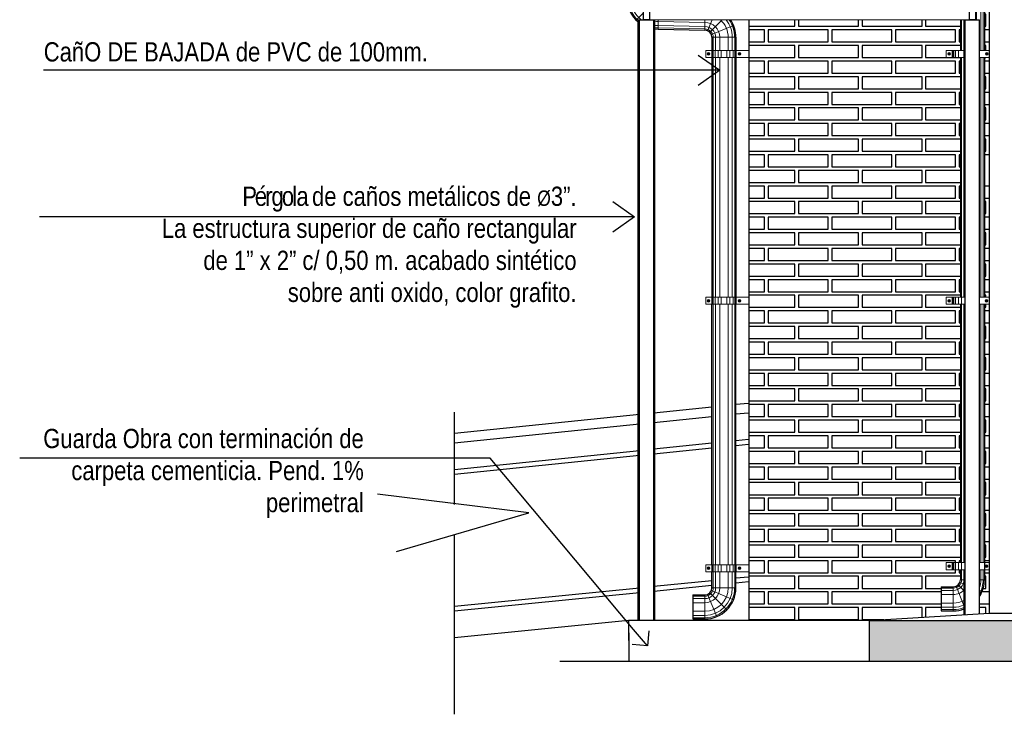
# Model space of a CAD drawing. Header units: millimetres. Extents: x 201 to 840, y 135 to 685.
# Tile 39 of 219: x 312.23 to 316.33, y 152.95 to 155.84. Entities that reach past the tile are written whole.
import ezdxf

# ---------------------------------------------------------------- set-up
doc = ezdxf.new("R2010")
doc.units = ezdxf.units.MM
for name, color, linetype, lineweight in [('001', 1, 'Continuous', 5), ('01 DETALLES', 2, 'Continuous', 5), ('LLAMADAS TEXTO', 2, 'Continuous', 13)]:
    doc.layers.add(name, color=color, linetype=linetype, lineweight=lineweight)
for name, color, linetype in [('01', 1, 'Continuous'), ('02', 2, 'Continuous'), ('03', 3, 'Continuous'), ('04', 4, 'Continuous'), ('HACHT TIERRA', 252, 'Continuous'), ('Ladrillo visto', 250, 'Continuous'), ('LLAMADAS', 1, 'Continuous'), ('piso', 1, 'Continuous')]:
    doc.layers.add(name, color=color, linetype=linetype)
doc.styles.add('ARIAL', font='arial.ttf', dxfattribs={"height": 0.06})
doc.styles.add('nuevo', font='arial.ttf')
doc.styles.get("Standard").update_dxf_attribs({"font": 'arial.ttf'})
doc.dimstyles.new('05', dxfattribs={"dimscale": 0, "dimtxt": 0.09, "dimasz": 0.05, "dimexe": 0, "dimexo": 0, "dimgap": 0, "dimtad": 0, "dimzin": 0, "dimdsep": 46, "dimtxsty": 'Standard', "dimblk": 'OPEN90', "dimcen": 0.25, "dimclrd": 1, "dimclre": 1, "dimclrt": 3, "dimadec": 0, "dimazin": 0, "dimtfac": 1, "dimtofl": 0, "dimtmove": 2, "dimatfit": 3, "dimldrblk": 'BOXFILLED', "dimfxl": 1, "dimtolj": 1, "dimtzin": 0, "dimarcsym": 0})

# ---------------------------------------------------------------- blocks, each defined once
blk = doc.blocks.new('_OPEN90')
at = {"color": 0, "linetype": 'ByBlock'}
for p, q in [((-0.5, 0.5), (0, 0)), ((0, 0), (-1, 0)), ((0, 0), (-0.5, -0.5))]:
    blk.add_line(p, q, dxfattribs=at)

msp = doc.modelspace()

# ---------------------------------------------------------------- hatches: boundary and pattern name
at = {"layer": 'HACHT TIERRA'}
msp.add_hatch(color=256, dxfattribs=at).paths.add_polyline_path([(321.6129, 153.3433), (315.7643, 153.3433), (315.7643, 153.3433), (315.7642, 153.1733), (321.6129, 153.1733)])

# ---------------------------------------------------------------- linework, layer by layer
at = {"layer": '001', "ltscale": 0.05}
for p, q in [((316.2115, 155.8433), (316.2115, 155.9558)), ((316.2286, 155.7169), (316.2286, 155.9558)), ((316.2385, 155.7169), (316.2385, 155.9558)), ((314.8246, 155.8738), (314.7937, 155.8429)), ((315.0912, 155.7985), (315.1097, 155.8433)), ((315.1007, 155.7922), (315.1519, 155.8433)), ((316.149, 155.7169), (316.149, 155.8433)), ((315.1071, 155.7826), (315.1995, 155.8209)), ((315.1146, 155.7169), (315.1146, 155.7714)), ((315.1245, 155.7169), (315.1245, 155.7714)), ((315.1416, 155.7169), (315.1416, 155.7714)), ((315.1771, 155.7169), (315.1771, 155.7714)), ((315.1942, 155.7169), (315.1942, 155.7714)), ((315.2041, 155.7169), (315.2041, 155.7714)), ((315.1146, 154.689), (315.1146, 155.6875)), ((315.1245, 154.689), (315.1245, 155.6875)), ((315.1416, 154.689), (315.1416, 155.6875)), ((315.1771, 154.689), (315.1771, 155.6875)), ((315.1942, 154.689), (315.1942, 155.6875)), ((315.2041, 154.689), (315.2041, 155.6875)), ((316.149, 154.689), (316.149, 155.6875)), ((316.2286, 154.689), (316.2286, 155.6875)), ((316.2385, 154.689), (316.2385, 155.6875)), ((315.1146, 154.6596), (315.1146, 153.5754)), ((315.1245, 154.6596), (315.1245, 153.5754)), ((315.1416, 154.6596), (315.1416, 153.5754)), ((315.1771, 154.6596), (315.1771, 153.5754)), ((315.1942, 154.6596), (315.1942, 153.5754)), ((315.2041, 154.6596), (315.2041, 153.5754)), ((316.149, 153.584), (316.149, 154.6596)), ((316.2286, 153.584), (316.2286, 154.6596)), ((316.2385, 153.584), (316.2385, 154.6596)), ((315.1146, 153.546), (315.1146, 153.4788)), ((315.1245, 153.546), (315.1245, 153.4788)), ((315.1416, 153.546), (315.1416, 153.4788)), ((315.1771, 153.546), (315.1771, 153.4788)), ((315.1942, 153.546), (315.1942, 153.4788)), ((315.2041, 153.546), (315.2041, 153.4788)), ((316.149, 153.5127), (316.149, 153.5546)), ((316.2286, 153.5127), (316.2286, 153.5546)), ((316.2385, 153.5127), (316.2385, 153.5546)), ((316.1351, 153.4919), (316.1588, 153.4682)), ((316.1415, 153.5014), (316.1588, 153.4943)), ((316.1438, 153.5127), (316.1589, 153.5127)), ((316.2238, 153.5127), (316.2438, 153.5127)), ((315.0799, 153.4494), (315.0799, 153.3494)), ((315.0912, 153.4516), (315.1295, 153.3592)), ((315.1007, 153.458), (315.1714, 153.3873)), ((315.1071, 153.4675), (315.1995, 153.4292)), ((315.1093, 153.4788), (315.2093, 153.4788)), ((316.0643, 153.478), (316.1143, 153.478)), ((316.0643, 153.4681), (316.1143, 153.4681)), ((316.0643, 153.451), (316.1143, 153.451)), ((316.1143, 153.4833), (316.1143, 153.3833)), ((316.1256, 153.4855), (316.1588, 153.4053)), ((316.2238, 153.4674), (316.2339, 153.4632)), ((315.0299, 153.4441), (315.0799, 153.4441)), ((315.0299, 153.4342), (315.0799, 153.4342)), ((315.0299, 153.4171), (315.0799, 153.4171)), ((316.0643, 153.4156), (316.1143, 153.4156)), ((315.0299, 153.3816), (315.0799, 153.3816)), ((315.0299, 153.3645), (315.0799, 153.3645)), ((316.0643, 153.3984), (316.1143, 153.3984)), ((316.0643, 153.3886), (316.1143, 153.3886)), ((315.0299, 153.3546), (315.0799, 153.3546))]:
    msp.add_line(p, q, dxfattribs=at)
at = {"layer": '001', "ltscale": 0.0036}
msp.add_line((316.2064, 155.8433), (314.8721, 155.8433), dxfattribs=at)
at = {"layer": '001'}
for p, q in [((314.8852, 155.8433), (314.8852, 155.805)), ((314.8852, 155.8373), (315.0799, 155.8331)), ((314.8852, 155.8201), (315.0799, 155.8159)), ((314.8852, 155.8103), (315.0799, 155.806)), ((315.1093, 155.7714), (315.2093, 155.7714)), ((315.1093, 153.6299), (315.1093, 153.5754)), ((315.2093, 153.6299), (315.2093, 153.5754))]:
    msp.add_line(p, q, dxfattribs=at)
at = {"layer": '001', "ltscale": 0.8}
msp.add_line((315.0799, 155.8433), (315.0799, 155.8008), dxfattribs=at)
msp.add_line((315.0799, 155.8433), (315.0799, 155.8008), dxfattribs=at)
at = {"layer": '001', "ltscale": 0.01}
for p, q in [((316.1588, 154.689), (316.1588, 155.8433)), ((316.1588, 153.584), (316.1588, 154.6596)), ((316.1588, 153.367), (316.1588, 153.5546))]:
    msp.add_line(p, q, dxfattribs=at)
at = {"layer": '001', "ltscale": 0.05}
for centre, radius, start, end in [((314.8852, 155.9344), 0.1241, 180, 227.9733), ((314.8852, 155.9344), 0.1143, 180, 232.8572), ((314.8852, 155.9344), 0.0971, 262.2155, 270), ((315.0799, 155.7714), 0.0617, 0, 90), ((315.0799, 155.7714), 0.0971, 0, 47.813), ((315.0799, 155.7714), 0.1143, 0, 39.039), ((315.0799, 155.7714), 0.1241, 0, 35.4295), ((314.8852, 155.9344), 0.1143, 263.3885, 270), ((314.8852, 155.9344), 0.1241, 263.917, 270), ((315.0799, 155.7714), 0.0446, 0, 90), ((315.0799, 155.7714), 0.0347, 0, 90), ((316.1143, 153.5127), 0.0446, 270, 360), ((316.1143, 153.5127), 0.0347, 270, 360), ((316.1143, 153.5127), 0.1241, 331.8387, 360), ((316.1143, 153.5127), 0.1143, 343.3136, 360), ((315.0799, 153.4788), 0.1241, 270, 360), ((315.0799, 153.4788), 0.1143, 270, 360), ((315.0799, 153.4788), 0.0971, 270, 360), ((315.0799, 153.4788), 0.0617, 270, 360), ((315.0799, 153.4788), 0.0446, 270, 360), ((315.0799, 153.4788), 0.0347, 270, 360), ((316.1143, 153.5127), 0.0617, 270, 316.1437), ((316.1143, 153.5127), 0.0971, 270, 297.2637), ((316.1143, 153.5127), 0.1143, 270, 292.9169), ((316.1143, 153.5127), 0.1241, 270, 291.0015)]:
    msp.add_arc(centre, radius, start, end, dxfattribs=at)
at = {"layer": '001'}
msp.add_arc((314.8852, 155.9344), 0.1294, 264.1656, 270, dxfattribs=at)
at = {"layer": '01'}
for p, q in [((316.2438, 155.9558), (316.2438, 155.7169)), ((316.1438, 155.8433), (316.1438, 155.7169)), ((315.1093, 155.7714), (315.1093, 155.7169)), ((315.2093, 155.7714), (315.2093, 155.7169)), ((315.1093, 155.6875), (315.1093, 154.689)), ((315.2093, 155.6875), (315.2093, 154.689)), ((316.1438, 155.6875), (316.1438, 155.087)), ((316.2438, 155.6875), (316.2438, 155.1265)), ((316.2438, 155.152), (316.2438, 154.689)), ((316.1438, 155.0971), (316.1438, 154.689)), ((315.1093, 153.5754), (315.1093, 154.6596)), ((315.2093, 153.5754), (315.2093, 154.6596)), ((316.1438, 154.6596), (316.1438, 154.062)), ((316.2438, 154.6596), (316.2438, 154.062)), ((316.1438, 154.0692), (316.1438, 153.584)), ((316.2438, 154.0692), (316.2438, 153.5127)), ((315.1093, 153.4788), (315.1093, 153.546)), ((315.2093, 153.4788), (315.2093, 153.546)), ((316.1438, 153.5546), (316.1438, 153.5127)), ((315.0299, 153.4494), (315.0299, 153.3494)), ((315.0299, 153.4494), (315.0799, 153.4494)), ((316.0643, 153.4833), (316.0643, 153.3833)), ((316.0643, 153.4833), (316.1143, 153.4833)), ((316.0643, 153.3833), (316.1143, 153.3833)), ((315.0299, 153.3494), (315.0799, 153.3494))]:
    msp.add_line(p, q, dxfattribs=at)
at = {"layer": '01', "ltscale": 0.8}
msp.add_line((314.8852, 155.805), (315.0799, 155.8008), dxfattribs=at)
at = {"layer": '01', "ltscale": 0.01}
for p, q in [((314.867, 154.0573), (315.1093, 154.0822)), ((314.867, 154.0372), (315.1093, 154.0621)), ((315.2093, 154.0924), (315.2613, 154.0977)), ((315.2093, 154.0723), (315.2613, 154.0776)), ((314.0379, 153.9724), (314.8071, 154.0512)), ((314.0379, 153.9523), (314.8071, 154.0311)), ((315.1093, 153.5087), (314.867, 153.4844)), ((315.1093, 153.4886), (314.867, 153.4643)), ((315.2613, 153.5238), (315.2093, 153.5187)), ((315.2613, 153.5037), (315.2093, 153.4986)), ((314.8071, 153.4784), (314.0379, 153.4015)), ((314.8071, 153.4583), (314.0379, 153.3814))]:
    msp.add_line(p, q, dxfattribs=at)
at = {"layer": '01'}
for centre, radius, start, end in [((314.8852, 155.9344), 0.1294, 180, 230.0435), ((315.0799, 155.7714), 0.1294, 0, 33.7856), ((315.0799, 155.7714), 0.0294, 0, 90), ((316.1143, 153.5127), 0.0294, 270, 360), ((316.1143, 153.5127), 0.1294, 327.7481, 360), ((315.0799, 153.4788), 0.0294, 270, 360), ((315.0799, 153.4788), 0.1294, 270, 360), ((316.1143, 153.5127), 0.1294, 270, 290.1081)]:
    msp.add_arc(centre, radius, start, end, dxfattribs=at)
at = {"layer": '01 DETALLES', "ltscale": 0.05}
for p, q in [((315.109, 155.7169), (315.109, 155.6875)), ((315.111, 155.7169), (315.111, 155.6875)), ((315.115, 155.7169), (315.115, 155.6875)), ((315.1222, 155.7169), (315.1222, 155.6875)), ((315.1354, 155.7169), (315.1354, 155.6875)), ((315.1474, 155.7169), (315.1474, 155.6875)), ((315.1719, 155.7169), (315.1719, 155.6875)), ((315.1839, 155.7169), (315.1839, 155.6875)), ((315.1971, 155.7169), (315.1971, 155.6875)), ((315.2043, 155.7169), (315.2043, 155.6875)), ((315.2083, 155.7169), (315.2083, 155.6875)), ((315.2103, 155.7169), (315.2103, 155.6875)), ((316.1101, 155.7169), (316.1101, 155.6875)), ((316.1121, 155.7169), (316.1121, 155.6875)), ((316.1161, 155.7169), (316.1161, 155.6875)), ((316.1233, 155.7169), (316.1233, 155.6875)), ((316.1365, 155.7169), (316.1365, 155.6875)), ((315.109, 154.689), (315.109, 154.6596)), ((315.111, 154.689), (315.111, 154.6596)), ((315.115, 154.689), (315.115, 154.6596)), ((315.1222, 154.689), (315.1222, 154.6596)), ((315.1354, 154.689), (315.1354, 154.6596)), ((315.1474, 154.689), (315.1474, 154.6596)), ((315.1719, 154.689), (315.1719, 154.6596)), ((315.1839, 154.689), (315.1839, 154.6596)), ((315.1971, 154.689), (315.1971, 154.6596)), ((315.2043, 154.689), (315.2043, 154.6596)), ((315.2083, 154.689), (315.2083, 154.6596)), ((315.2103, 154.689), (315.2103, 154.6596)), ((316.1101, 154.689), (316.1101, 154.6596)), ((316.1121, 154.689), (316.1121, 154.6596)), ((316.1161, 154.689), (316.1161, 154.6596)), ((316.1233, 154.689), (316.1233, 154.6596)), ((316.1365, 154.689), (316.1365, 154.6596)), ((316.1485, 154.689), (316.1485, 154.6596)), ((315.1146, 153.5754), (315.1146, 153.6299)), ((315.1245, 153.5754), (315.1245, 153.6299)), ((315.1416, 153.5754), (315.1416, 153.6299)), ((315.1771, 153.5754), (315.1771, 153.6299)), ((315.1942, 153.5754), (315.1942, 153.6299)), ((315.2041, 153.5754), (315.2041, 153.6299)), ((315.109, 153.5754), (315.109, 153.546)), ((315.111, 153.5754), (315.111, 153.546)), ((315.115, 153.5754), (315.115, 153.546)), ((315.1222, 153.5754), (315.1222, 153.546)), ((315.1354, 153.5754), (315.1354, 153.546)), ((315.1474, 153.5754), (315.1474, 153.546)), ((315.1719, 153.5754), (315.1719, 153.546)), ((315.1839, 153.5754), (315.1839, 153.546)), ((315.1971, 153.5754), (315.1971, 153.546)), ((315.2043, 153.5754), (315.2043, 153.546)), ((315.2083, 153.5754), (315.2083, 153.546)), ((315.2103, 153.5754), (315.2103, 153.546)), ((316.1101, 153.584), (316.1101, 153.5546)), ((316.1121, 153.584), (316.1121, 153.5546)), ((316.1161, 153.584), (316.1161, 153.5546)), ((316.1233, 153.584), (316.1233, 153.5546)), ((316.1365, 153.584), (316.1365, 153.5546)), ((316.1485, 153.584), (316.1485, 153.5546)), ((316.2286, 153.4642), (316.2286, 153.4654))]:
    msp.add_line(p, q, dxfattribs=at)
for points in [[(315.2626, 155.6875), (315.084, 155.6875), (315.084, 155.7169), (315.2626, 155.7169)], [(315.094, 155.7049), (315.0971, 155.7049), (315.0987, 155.7022), (315.0971, 155.6995), (315.094, 155.6995), (315.0925, 155.7022), (315.094, 155.7049)], [(315.2253, 155.7049), (315.2222, 155.7049), (315.2206, 155.7022), (315.2222, 155.6995), (315.2253, 155.6995), (315.2268, 155.7022), (315.2253, 155.7049)], [(316.1588, 155.6875), (316.0851, 155.6875), (316.0851, 155.7169), (316.1588, 155.7169)], [(316.0951, 155.7049), (316.0982, 155.7049), (316.0998, 155.7022), (316.0982, 155.6995), (316.0951, 155.6995), (316.0935, 155.7022), (316.0951, 155.7049)], [(316.2238, 155.7169), (316.2636, 155.7169)], [(316.2519, 155.7049), (316.255, 155.7049), (316.2566, 155.7022), (316.255, 155.6995), (316.2519, 155.6995), (316.2504, 155.7022), (316.2519, 155.7049)], [(316.2636, 155.6875), (316.2238, 155.6875)], [(315.2626, 154.6596), (315.084, 154.6596), (315.084, 154.689), (315.2626, 154.689)], [(315.094, 154.677), (315.0971, 154.677), (315.0987, 154.6743), (315.0971, 154.6716), (315.094, 154.6716), (315.0925, 154.6743), (315.094, 154.677)], [(315.2253, 154.677), (315.2222, 154.677), (315.2206, 154.6743), (315.2222, 154.6716), (315.2253, 154.6716), (315.2268, 154.6743), (315.2253, 154.677)], [(316.1638, 154.6596), (316.0851, 154.6596), (316.0851, 154.689), (316.1638, 154.689)], [(316.0951, 154.677), (316.0982, 154.677), (316.0998, 154.6743), (316.0982, 154.6716), (316.0951, 154.6716), (316.0935, 154.6743), (316.0951, 154.677)], [(316.2238, 154.689), (316.2636, 154.689)], [(316.2508, 154.677), (316.2539, 154.677), (316.2554, 154.6743), (316.2539, 154.6716), (316.2508, 154.6716), (316.2492, 154.6743), (316.2508, 154.677)], [(316.2636, 154.6596), (316.2238, 154.6596)], [(315.2626, 153.546), (315.084, 153.546), (315.084, 153.5754), (315.2626, 153.5754)], [(316.1638, 153.5546), (316.0851, 153.5546), (316.0851, 153.584), (316.1638, 153.584)], [(316.0951, 153.572), (316.0982, 153.572), (316.0998, 153.5693), (316.0982, 153.5666), (316.0951, 153.5666), (316.0935, 153.5693), (316.0951, 153.572)], [(316.2238, 153.584), (316.2642, 153.584)], [(316.2508, 153.572), (316.2539, 153.572), (316.2554, 153.5693), (316.2539, 153.5666), (316.2508, 153.5666), (316.2492, 153.5693), (316.2508, 153.572)], [(315.094, 153.5634), (315.0971, 153.5634), (315.0987, 153.5607), (315.0971, 153.5581), (315.094, 153.5581), (315.0925, 153.5607), (315.094, 153.5634)], [(315.2253, 153.5634), (315.2222, 153.5634), (315.2206, 153.5607), (315.2222, 153.5581), (315.2253, 153.5581), (315.2268, 153.5607), (315.2253, 153.5634)], [(316.2642, 153.5546), (316.2238, 153.5546)]]:
    msp.add_lwpolyline(points, dxfattribs=at)
for centre, radius in [((315.0955, 155.7022), 0.00549), ((315.0955, 155.7022), 0.00272), ((315.2238, 155.7022), 0.00549), ((315.2238, 155.7022), 0.00272), ((316.0966, 155.7022), 0.00549), ((316.0966, 155.7022), 0.00272), ((316.2534, 155.7022), 0.00549), ((316.2534, 155.7022), 0.00272), ((315.0955, 154.6743), 0.00549), ((315.0955, 154.6743), 0.00272), ((315.2238, 154.6743), 0.00549), ((315.2238, 154.6743), 0.00272), ((316.0966, 154.6743), 0.00549), ((316.0966, 154.6743), 0.00272), ((316.2523, 154.6743), 0.00549), ((316.2523, 154.6743), 0.00272), ((316.0966, 153.5693), 0.00549), ((316.0966, 153.5693), 0.00272), ((316.2523, 153.5693), 0.00549), ((316.2523, 153.5693), 0.00272), ((315.0955, 153.5607), 0.00549), ((315.0955, 153.5607), 0.00272), ((315.2238, 153.5607), 0.00549), ((315.2238, 153.5607), 0.00272)]:
    msp.add_circle(centre, radius, dxfattribs=at)
at = {"layer": '02', "ltscale": 0.01}
for p, q in [((314.8021, 153.3433), (314.8021, 155.8433)), ((314.8021, 155.8433), (314.872, 155.8433)), ((314.8071, 153.3433), (314.8071, 155.8433)), ((314.867, 153.3433), (314.867, 155.8433)), ((314.872, 153.3433), (314.872, 155.8433)), ((316.1638, 153.3673), (316.1638, 155.8433)), ((316.1638, 155.8433), (316.2238, 155.8433)), ((316.2238, 153.3709), (316.2238, 155.8433))]:
    msp.add_line(p, q, dxfattribs=at)
at = {"layer": '02', "ltscale": 0.5}
msp.add_line((315.263, 155.8433), (315.2634, 153.3433), dxfattribs=at)
at = {"layer": '02'}
for p, q in [((314.867, 154.2081), (315.1093, 154.2329)), ((315.2093, 154.2432), (315.2613, 154.2485)), ((314.0379, 154.1232), (314.8071, 154.202)), ((314.867, 154.1679), (315.1093, 154.1927)), ((315.2093, 154.203), (315.2613, 154.2083)), ((314.0379, 154.083), (314.8071, 154.1618)), ((314.7625, 153.3433), (314.0379, 153.2709))]:
    msp.add_line(p, q, dxfattribs=at)
at = {"layer": '02', "color": 1, "ltscale": 0.5}
for p, q in [((315.7643, 153.3432), (314.7625, 153.3433)), ((314.7625, 153.3433), (314.763, 153.1733))]:
    msp.add_line(p, q, dxfattribs=at)
at = {"layer": '02', "ltscale": 0.01}
for points in [[(314.8246, 155.8933), (314.8496, 155.8933), (314.8496, 155.8433), (314.8246, 155.8433)], [(316.1814, 155.8933), (316.2064, 155.8933), (316.2064, 155.8433), (316.1814, 155.8433)]]:
    msp.add_lwpolyline(points, close=True, dxfattribs=at)
at = {"layer": '03'}
for p, q in [((314.763, 153.292), (314.763, 153.1733)), ((314.4754, 153.1733), (321.9197, 153.1733))]:
    msp.add_line(p, q, dxfattribs=at)
at = {"layer": '04', "ltscale": 0.01}
msp.add_line((316.2642, 156.3303), (316.2642, 153.3733), dxfattribs=at)
at = {"layer": '04'}
for q in [(315.7642, 153.1733), (321.613, 153.3433)]:
    msp.add_line((315.7643, 153.3433), q, dxfattribs=at)
msp.add_lwpolyline([(315.7643, 153.3433), (316.2642, 153.3733), (321.113, 153.3733), (321.613, 153.3433)], dxfattribs=at)
at = {"layer": 'Ladrillo visto', "color": 251, "ltscale": 0.5}
for points in [[(316.2438, 155.817), (316.2492, 155.817), (316.2492, 155.867), (316.2438, 155.867)], [(315.263, 155.817), (315.4542, 155.817), (315.4542, 155.8433)], [(315.4692, 155.817), (315.7192, 155.817), (315.7192, 155.8433)], [(315.4692, 155.8433), (315.4692, 155.817)], [(315.7342, 155.817), (315.9842, 155.817), (315.9842, 155.8433)], [(315.7342, 155.8433), (315.7342, 155.817)], [(315.9992, 155.8433), (315.9992, 155.817)], [(315.263, 155.752), (315.3285, 155.752), (315.3285, 155.802), (315.263, 155.802)], [(315.3435, 155.752), (315.5935, 155.752), (315.5935, 155.802), (315.3435, 155.802), (315.3435, 155.752)], [(315.6085, 155.752), (315.8585, 155.752), (315.8585, 155.802), (315.6085, 155.802), (315.6085, 155.752)], [(315.8735, 155.752), (316.1235, 155.752), (316.1235, 155.802), (315.8735, 155.802), (315.8735, 155.752)], [(315.9992, 155.817), (316.1438, 155.817)], [(316.1438, 155.802), (316.1385, 155.802), (316.1385, 155.752)], [(316.2642, 155.802), (316.2438, 155.802)], [(316.1385, 155.752), (316.1438, 155.752)], [(316.2438, 155.752), (316.2642, 155.752)], [(315.263, 155.687), (315.4542, 155.687), (315.4542, 155.737), (315.263, 155.737)], [(315.4692, 155.687), (315.7192, 155.687), (315.7192, 155.737), (315.4692, 155.737), (315.4692, 155.687)], [(315.7342, 155.687), (315.9842, 155.687), (315.9842, 155.737), (315.7342, 155.737), (315.7342, 155.687)], [(316.1438, 155.737), (315.9992, 155.737), (315.9992, 155.687)], [(316.2492, 155.7169), (316.2492, 155.737), (316.2438, 155.737)], [(316.2492, 155.7169), (316.2492, 155.737), (316.2438, 155.737)], [(315.263, 155.622), (315.3285, 155.622), (315.3285, 155.672), (315.263, 155.672)], [(315.3435, 155.622), (315.5935, 155.622), (315.5935, 155.672), (315.3435, 155.672), (315.3435, 155.622)], [(315.6085, 155.622), (315.8585, 155.622), (315.8585, 155.672), (315.6085, 155.672), (315.6085, 155.622)], [(315.8735, 155.622), (316.1235, 155.622), (316.1235, 155.672), (315.8735, 155.672), (315.8735, 155.622)], [(315.9992, 155.687), (316.1438, 155.687)], [(316.1438, 155.672), (316.1385, 155.672), (316.1385, 155.622)], [(316.2438, 155.687), (316.2492, 155.687), (316.2492, 155.6875)], [(316.2438, 155.687), (316.2492, 155.687), (316.2492, 155.6875)], [(316.2642, 155.672), (316.2438, 155.672)], [(316.1385, 155.622), (316.1438, 155.622)], [(316.2438, 155.622), (316.2642, 155.622)], [(315.263, 155.557), (315.4542, 155.557), (315.4542, 155.607), (315.263, 155.607)], [(315.4692, 155.557), (315.7192, 155.557), (315.7192, 155.607), (315.4692, 155.607), (315.4692, 155.557)], [(315.7342, 155.557), (315.9842, 155.557), (315.9842, 155.607), (315.7342, 155.607), (315.7342, 155.557)], [(316.1438, 155.607), (315.9992, 155.607), (315.9992, 155.557)], [(316.2438, 155.557), (316.2492, 155.557), (316.2492, 155.607), (316.2438, 155.607)], [(315.263, 155.492), (315.3285, 155.492), (315.3285, 155.542), (315.263, 155.542)], [(315.3435, 155.492), (315.5935, 155.492), (315.5935, 155.542), (315.3435, 155.542), (315.3435, 155.492)], [(315.6085, 155.492), (315.8585, 155.492), (315.8585, 155.542), (315.6085, 155.542), (315.6085, 155.492)], [(315.8735, 155.492), (316.1235, 155.492), (316.1235, 155.542), (315.8735, 155.542), (315.8735, 155.492)], [(315.9992, 155.557), (316.1438, 155.557)], [(316.1438, 155.542), (316.1385, 155.542), (316.1385, 155.492)], [(316.2642, 155.542), (316.2438, 155.542)], [(315.263, 155.427), (315.4542, 155.427), (315.4542, 155.477), (315.263, 155.477)], [(315.4692, 155.427), (315.7192, 155.427), (315.7192, 155.477), (315.4692, 155.477), (315.4692, 155.427)], [(315.7342, 155.427), (315.9842, 155.427), (315.9842, 155.477), (315.7342, 155.477), (315.7342, 155.427)], [(316.1438, 155.477), (315.9992, 155.477), (315.9992, 155.427)], [(316.1385, 155.492), (316.1438, 155.492)], [(316.2438, 155.492), (316.2642, 155.492)], [(316.2438, 155.427), (316.2492, 155.427), (316.2492, 155.477), (316.2438, 155.477)], [(315.9992, 155.427), (316.1438, 155.427)], [(315.263, 155.362), (315.3285, 155.362), (315.3285, 155.412), (315.263, 155.412)], [(315.3435, 155.362), (315.5935, 155.362), (315.5935, 155.412), (315.3435, 155.412), (315.3435, 155.362)], [(315.6085, 155.362), (315.8585, 155.362), (315.8585, 155.412), (315.6085, 155.412), (315.6085, 155.362)], [(315.8735, 155.362), (316.1235, 155.362), (316.1235, 155.412), (315.8735, 155.412), (315.8735, 155.362)], [(316.1438, 155.412), (316.1385, 155.412), (316.1385, 155.362)], [(316.2642, 155.412), (316.2438, 155.412)], [(315.263, 155.297), (315.4542, 155.297), (315.4542, 155.347), (315.263, 155.347)], [(315.4692, 155.297), (315.7192, 155.297), (315.7192, 155.347), (315.4692, 155.347), (315.4692, 155.297)], [(315.7342, 155.297), (315.9842, 155.297), (315.9842, 155.347), (315.7342, 155.347), (315.7342, 155.297)], [(316.1438, 155.347), (315.9992, 155.347), (315.9992, 155.297)], [(316.1385, 155.362), (316.1438, 155.362)], [(316.2438, 155.362), (316.2642, 155.362)], [(316.2438, 155.297), (316.2492, 155.297), (316.2492, 155.347), (316.2438, 155.347)], [(315.9992, 155.297), (316.1438, 155.297)], [(315.263, 155.232), (315.3285, 155.232), (315.3285, 155.282), (315.263, 155.282)], [(315.3435, 155.232), (315.5935, 155.232), (315.5935, 155.282), (315.3435, 155.282), (315.3435, 155.232)], [(315.6085, 155.232), (315.8585, 155.232), (315.8585, 155.282), (315.6085, 155.282), (315.6085, 155.232)], [(315.8735, 155.232), (316.1235, 155.232), (316.1235, 155.282), (315.8735, 155.282), (315.8735, 155.232)], [(316.1438, 155.282), (316.1385, 155.282), (316.1385, 155.232)], [(316.2642, 155.282), (316.2438, 155.282)], [(315.263, 155.167), (315.4542, 155.167), (315.4542, 155.217), (315.263, 155.217)], [(315.4692, 155.167), (315.7192, 155.167), (315.7192, 155.217), (315.4692, 155.217), (315.4692, 155.167)], [(315.7342, 155.167), (315.9842, 155.167), (315.9842, 155.217), (315.7342, 155.217), (315.7342, 155.167)], [(316.1438, 155.217), (315.9992, 155.217), (315.9992, 155.167)], [(316.1385, 155.232), (316.1438, 155.232)], [(315.263, 155.102), (315.3285, 155.102), (315.3285, 155.152), (315.263, 155.152)], [(315.3435, 155.102), (315.5935, 155.102), (315.5935, 155.152), (315.3435, 155.152), (315.3435, 155.102)], [(315.6085, 155.102), (315.8585, 155.102), (315.8585, 155.152), (315.6085, 155.152), (315.6085, 155.102)], [(316.1235, 155.102), (316.1235, 155.152), (315.8735, 155.152), (315.8735, 155.102)], [(315.9992, 155.167), (316.1438, 155.167)], [(316.1438, 155.152), (316.1385, 155.152), (316.1385, 155.102)], [(316.2642, 155.152), (316.2438, 155.152)], [(315.263, 155.037), (315.4542, 155.037), (315.4542, 155.087), (315.2631, 155.087)], [(315.4692, 155.037), (315.7192, 155.037), (315.7192, 155.087), (315.4692, 155.087), (315.4692, 155.037)], [(315.7342, 155.037), (315.9842, 155.037), (315.9842, 155.087), (315.7342, 155.087), (315.7342, 155.037)], [(315.8735, 155.102), (316.1235, 155.102)], [(316.1438, 155.087), (315.9992, 155.087), (315.9992, 155.037)], [(316.1385, 155.102), (316.1438, 155.102)], [(316.2438, 155.102), (316.2642, 155.102)], [(316.2438, 155.037), (316.2492, 155.037), (316.2492, 155.087), (316.2438, 155.087)], [(315.263, 154.972), (315.3285, 154.972), (315.3285, 155.022), (315.263, 155.022)], [(315.3435, 154.972), (315.5935, 154.972), (315.5935, 155.022), (315.3435, 155.022), (315.3435, 154.972)], [(315.6085, 154.972), (315.8585, 154.972), (315.8585, 155.022), (315.6085, 155.022), (315.6085, 154.972)], [(315.8735, 154.972), (316.1235, 154.972), (316.1235, 155.022), (315.8735, 155.022), (315.8735, 154.972)], [(315.9992, 155.037), (316.1438, 155.037)], [(316.1438, 155.022), (316.1385, 155.022), (316.1385, 154.972)], [(316.2642, 155.022), (316.2438, 155.022)], [(316.1385, 154.972), (316.1438, 154.972)], [(316.2438, 154.972), (316.2642, 154.972)], [(315.263, 154.907), (315.4542, 154.907), (315.4542, 154.957), (315.263, 154.957)], [(315.4692, 154.907), (315.7192, 154.907), (315.7192, 154.957), (315.4692, 154.957), (315.4692, 154.907)], [(315.7342, 154.907), (315.9842, 154.907), (315.9842, 154.957), (315.7342, 154.957), (315.7342, 154.907)], [(316.1438, 154.957), (315.9992, 154.957), (315.9992, 154.907)], [(316.2438, 154.907), (316.2492, 154.907), (316.2492, 154.957), (316.2438, 154.957)], [(315.263, 154.842), (315.3285, 154.842), (315.3285, 154.892), (315.263, 154.892)], [(315.3435, 154.842), (315.5935, 154.842), (315.5935, 154.892), (315.3435, 154.892), (315.3435, 154.842)], [(315.6085, 154.842), (315.8585, 154.842), (315.8585, 154.892), (315.6085, 154.892), (315.6085, 154.842)], [(315.8735, 154.842), (316.1235, 154.842), (316.1235, 154.892), (315.8735, 154.892), (315.8735, 154.842)], [(315.9992, 154.907), (316.1438, 154.907)], [(316.1438, 154.892), (316.1385, 154.892), (316.1385, 154.842)], [(316.2642, 154.892), (316.2438, 154.892)], [(316.1385, 154.842), (316.1438, 154.842)], [(316.2438, 154.842), (316.2642, 154.842)], [(315.263, 154.777), (315.4542, 154.777), (315.4542, 154.827), (315.263, 154.827)], [(315.4692, 154.777), (315.7192, 154.777), (315.7192, 154.827), (315.4692, 154.827), (315.4692, 154.777)], [(315.7342, 154.777), (315.9842, 154.777), (315.9842, 154.827), (315.7342, 154.827), (315.7342, 154.777)], [(316.1438, 154.827), (315.9992, 154.827), (315.9992, 154.777)], [(316.2438, 154.777), (316.2492, 154.777), (316.2492, 154.827), (316.2438, 154.827)], [(315.263, 154.712), (315.3285, 154.712), (315.3285, 154.762), (315.263, 154.762)], [(315.3435, 154.712), (315.5935, 154.712), (315.5935, 154.762), (315.3435, 154.762), (315.3435, 154.712)], [(315.6085, 154.712), (315.8585, 154.712), (315.8585, 154.762), (315.6085, 154.762), (315.6085, 154.712)], [(315.8735, 154.712), (316.1235, 154.712), (316.1235, 154.762), (315.8735, 154.762), (315.8735, 154.712)], [(315.9992, 154.777), (316.1438, 154.777)], [(316.1438, 154.762), (316.1385, 154.762), (316.1385, 154.712)], [(316.2642, 154.762), (316.2438, 154.762)], [(315.263, 154.647), (315.4542, 154.647), (315.4542, 154.697), (315.263, 154.697)], [(315.4692, 154.647), (315.7192, 154.647), (315.7192, 154.697), (315.4692, 154.697), (315.4692, 154.647)], [(315.7342, 154.647), (315.9842, 154.647), (315.9842, 154.697), (315.7342, 154.697), (315.7342, 154.647)], [(316.1438, 154.697), (315.9992, 154.697), (315.9992, 154.647)], [(316.1385, 154.712), (316.1438, 154.712)], [(316.2438, 154.712), (316.2642, 154.712)], [(316.2492, 154.689), (316.2492, 154.697), (316.2438, 154.697)], [(315.9992, 154.647), (316.1438, 154.647)], [(316.2438, 154.647), (316.2492, 154.647), (316.2492, 154.6596)], [(315.263, 154.582), (315.3285, 154.582), (315.3285, 154.632), (315.263, 154.632)], [(315.3435, 154.582), (315.5935, 154.582), (315.5935, 154.632), (315.3435, 154.632), (315.3435, 154.582)], [(315.6085, 154.582), (315.8585, 154.582), (315.8585, 154.632), (315.6085, 154.632), (315.6085, 154.582)], [(315.8735, 154.582), (316.1235, 154.582), (316.1235, 154.632), (315.8735, 154.632), (315.8735, 154.582)], [(316.1438, 154.632), (316.1385, 154.632), (316.1385, 154.582)], [(316.2642, 154.632), (316.2438, 154.632)], [(315.263, 154.517), (315.4542, 154.517), (315.4542, 154.567), (315.263, 154.567)], [(315.4692, 154.517), (315.7192, 154.517), (315.7192, 154.567), (315.4692, 154.567), (315.4692, 154.517)], [(315.7342, 154.517), (315.9842, 154.517), (315.9842, 154.567), (315.7342, 154.567), (315.7342, 154.517)], [(316.1438, 154.567), (315.9992, 154.567), (315.9992, 154.517)], [(316.1385, 154.582), (316.1438, 154.582)], [(316.2438, 154.582), (316.2642, 154.582)], [(316.2438, 154.517), (316.2492, 154.517), (316.2492, 154.567), (316.2438, 154.567)], [(315.9992, 154.517), (316.1438, 154.517)], [(315.263, 154.452), (315.3285, 154.452), (315.3285, 154.502), (315.263, 154.502)], [(315.3435, 154.452), (315.5935, 154.452), (315.5935, 154.502), (315.3435, 154.502), (315.3435, 154.452)], [(315.6085, 154.452), (315.8585, 154.452), (315.8585, 154.502), (315.6085, 154.502), (315.6085, 154.452)], [(315.8735, 154.452), (316.1235, 154.452), (316.1235, 154.502), (315.8735, 154.502), (315.8735, 154.452)], [(316.1438, 154.502), (316.1385, 154.502), (316.1385, 154.452)], [(316.2642, 154.502), (316.2438, 154.502)], [(315.263, 154.387), (315.4542, 154.387), (315.4542, 154.437), (315.263, 154.437)], [(315.4692, 154.387), (315.7192, 154.387), (315.7192, 154.437), (315.4692, 154.437), (315.4692, 154.387)], [(315.7342, 154.387), (315.9842, 154.387), (315.9842, 154.437), (315.7342, 154.437), (315.7342, 154.387)], [(316.1438, 154.437), (315.9992, 154.437), (315.9992, 154.387)], [(316.1385, 154.452), (316.1438, 154.452)], [(316.2438, 154.452), (316.2642, 154.452)], [(316.2438, 154.387), (316.2492, 154.387), (316.2492, 154.437), (316.2438, 154.437)], [(315.263, 154.322), (315.3285, 154.322), (315.3285, 154.372), (315.263, 154.372)], [(315.3435, 154.322), (315.5935, 154.322), (315.5935, 154.372), (315.3435, 154.372), (315.3435, 154.322)], [(315.6085, 154.322), (315.8585, 154.322), (315.8585, 154.372), (315.6085, 154.372), (315.6085, 154.322)], [(315.8735, 154.322), (316.1235, 154.322), (316.1235, 154.372), (315.8735, 154.372), (315.8735, 154.322)], [(315.9992, 154.387), (316.1438, 154.387)], [(316.1438, 154.372), (316.1385, 154.372), (316.1385, 154.322)], [(316.2642, 154.372), (316.2438, 154.372)], [(315.263, 154.257), (315.4542, 154.257), (315.4542, 154.307), (315.263, 154.307)], [(315.4692, 154.257), (315.7192, 154.257), (315.7192, 154.307), (315.4692, 154.307), (315.4692, 154.257)], [(315.7342, 154.257), (315.9842, 154.257), (315.9842, 154.307), (315.7342, 154.307), (315.7342, 154.257)], [(316.1438, 154.307), (315.9992, 154.307), (315.9992, 154.257)], [(316.1385, 154.322), (316.1438, 154.322)], [(316.2438, 154.322), (316.2642, 154.322)], [(316.2438, 154.257), (316.2492, 154.257), (316.2492, 154.307), (316.2438, 154.307)], [(315.263, 154.192), (315.3285, 154.192), (315.3285, 154.242), (315.263, 154.242)], [(315.3435, 154.192), (315.5935, 154.192), (315.5935, 154.242), (315.3435, 154.242), (315.3435, 154.192)], [(315.6085, 154.192), (315.8585, 154.192), (315.8585, 154.242), (315.6085, 154.242), (315.6085, 154.192)], [(315.8735, 154.192), (316.1235, 154.192), (316.1235, 154.242), (315.8735, 154.242), (315.8735, 154.192)], [(315.9992, 154.257), (316.1438, 154.257)], [(316.1438, 154.242), (316.1385, 154.242), (316.1385, 154.192)], [(316.2642, 154.242), (316.2438, 154.242)], [(316.1385, 154.192), (316.1438, 154.192)], [(316.2438, 154.192), (316.2642, 154.192)], [(315.263, 154.127), (315.4542, 154.127), (315.4542, 154.177), (315.263, 154.177)], [(315.4692, 154.127), (315.7192, 154.127), (315.7192, 154.177), (315.4692, 154.177), (315.4692, 154.127)], [(315.7342, 154.127), (315.9842, 154.127), (315.9842, 154.177), (315.7342, 154.177), (315.7342, 154.127)], [(316.1438, 154.177), (315.9992, 154.177), (315.9992, 154.127)], [(316.2438, 154.127), (316.2492, 154.127), (316.2492, 154.177), (316.2438, 154.177)], [(315.263, 154.062), (315.3285, 154.062), (315.3285, 154.112), (315.263, 154.112)], [(315.3435, 154.062), (315.5935, 154.062), (315.5935, 154.112), (315.3435, 154.112), (315.3435, 154.062)], [(315.6085, 154.062), (315.8585, 154.062), (315.8585, 154.112), (315.6085, 154.112), (315.6085, 154.062)], [(316.1235, 154.062), (316.1235, 154.112), (315.8735, 154.112), (315.8735, 154.062)], [(315.9992, 154.127), (316.1438, 154.127)], [(316.1438, 154.112), (316.1385, 154.112), (316.1385, 154.062)], [(316.2642, 154.112), (316.2438, 154.112)], [(315.8735, 154.062), (316.1235, 154.062), (316.1235, 154.0692)], [(316.1385, 154.0692), (316.1385, 154.062)], [(316.1385, 154.062), (316.1438, 154.062)], [(316.2438, 154.062), (316.2642, 154.062)], [(315.263, 153.997), (315.4542, 153.997), (315.4542, 154.047), (315.263, 154.047)], [(315.4692, 153.997), (315.7192, 153.997), (315.7192, 154.047), (315.4692, 154.047), (315.4692, 153.997)], [(315.7342, 153.997), (315.9842, 153.997), (315.9842, 154.047), (315.7342, 154.047), (315.7342, 153.997)], [(316.1438, 154.047), (315.9992, 154.047), (315.9992, 153.997)], [(316.2438, 153.997), (316.2492, 153.997), (316.2492, 154.047), (316.2438, 154.047)], [(315.263, 153.932), (315.3285, 153.932), (315.3285, 153.982), (315.263, 153.982)], [(315.3435, 153.932), (315.5935, 153.932), (315.5935, 153.982), (315.3435, 153.982), (315.3435, 153.932)], [(315.6085, 153.932), (315.8585, 153.932), (315.8585, 153.982), (315.6085, 153.982), (315.6085, 153.932)], [(315.8735, 153.932), (316.1235, 153.932), (316.1235, 153.982), (315.8735, 153.982), (315.8735, 153.932)], [(315.9992, 153.997), (316.1438, 153.997)], [(316.1438, 153.982), (316.1385, 153.982), (316.1385, 153.932)], [(316.2642, 153.982), (316.2438, 153.982)], [(315.263, 153.867), (315.4542, 153.867), (315.4542, 153.917), (315.263, 153.917)], [(315.4692, 153.867), (315.7192, 153.867), (315.7192, 153.917), (315.4692, 153.917), (315.4692, 153.867)], [(315.7342, 153.867), (315.9842, 153.867), (315.9842, 153.917), (315.7342, 153.917), (315.7342, 153.867)], [(316.1438, 153.917), (315.9992, 153.917), (315.9992, 153.867)], [(316.1385, 153.932), (316.1438, 153.932)], [(316.2438, 153.932), (316.2642, 153.932)], [(316.2438, 153.867), (316.2492, 153.867), (316.2492, 153.917), (316.2438, 153.917)], [(315.9992, 153.867), (316.1438, 153.867)], [(315.263, 153.802), (315.3285, 153.802), (315.3285, 153.852), (315.263, 153.852)], [(315.3435, 153.802), (315.5935, 153.802), (315.5935, 153.852), (315.3435, 153.852), (315.3435, 153.802)], [(315.6085, 153.802), (315.8585, 153.802), (315.8585, 153.852), (315.6085, 153.852), (315.6085, 153.802)], [(315.8735, 153.802), (316.1235, 153.802), (316.1235, 153.852), (315.8735, 153.852), (315.8735, 153.802)], [(316.1438, 153.852), (316.1385, 153.852), (316.1385, 153.802)], [(316.2642, 153.852), (316.2438, 153.852)], [(315.263, 153.737), (315.4542, 153.737), (315.4542, 153.787), (315.263, 153.787)], [(315.4692, 153.737), (315.7192, 153.737), (315.7192, 153.787), (315.4692, 153.787), (315.4692, 153.737)], [(315.7342, 153.737), (315.9842, 153.737), (315.9842, 153.787), (315.7342, 153.787), (315.7342, 153.737)], [(316.1438, 153.787), (315.9992, 153.787), (315.9992, 153.737)], [(316.1385, 153.802), (316.1438, 153.802)], [(316.2438, 153.802), (316.2642, 153.802)], [(316.2438, 153.737), (316.2492, 153.737), (316.2492, 153.787), (316.2438, 153.787)], [(315.9992, 153.737), (316.1438, 153.737)], [(315.263, 153.672), (315.3285, 153.672), (315.3285, 153.722), (315.263, 153.722)], [(315.3435, 153.672), (315.5935, 153.672), (315.5935, 153.722), (315.3435, 153.722), (315.3435, 153.672)], [(315.6085, 153.672), (315.8585, 153.672), (315.8585, 153.722), (315.6085, 153.722), (315.6085, 153.672)], [(315.8735, 153.672), (316.1235, 153.672), (316.1235, 153.722), (315.8735, 153.722), (315.8735, 153.672)], [(316.1438, 153.722), (316.1385, 153.722), (316.1385, 153.672)], [(316.2642, 153.722), (316.2438, 153.722)], [(315.263, 153.607), (315.4542, 153.607), (315.4542, 153.657), (315.263, 153.657)], [(315.4692, 153.607), (315.7192, 153.607), (315.7192, 153.657), (315.4692, 153.657), (315.4692, 153.607)], [(315.7342, 153.607), (315.9842, 153.607), (315.9842, 153.657), (315.7342, 153.657), (315.7342, 153.607)], [(316.1438, 153.657), (315.9992, 153.657), (315.9992, 153.607)], [(316.1385, 153.672), (316.1438, 153.672)], [(316.2438, 153.672), (316.2642, 153.672)], [(316.2438, 153.607), (316.2492, 153.607), (316.2492, 153.657), (316.2438, 153.657)], [(315.263, 153.542), (315.3285, 153.542), (315.3285, 153.592), (315.263, 153.592)], [(315.3435, 153.542), (315.5935, 153.542), (315.5935, 153.592), (315.3435, 153.592), (315.3435, 153.542)], [(315.6085, 153.542), (315.8585, 153.542), (315.8585, 153.592), (315.6085, 153.592), (315.6085, 153.542)], [(316.1235, 153.584), (316.1235, 153.592), (315.8735, 153.592), (315.8735, 153.542)], [(315.9992, 153.607), (316.1438, 153.607)], [(316.1438, 153.592), (316.1385, 153.592), (316.1385, 153.584)], [(316.2642, 153.592), (316.2438, 153.592)], [(315.8735, 153.542), (316.1235, 153.542), (316.1235, 153.5546)], [(316.1385, 153.5546), (316.1385, 153.542)], [(316.1385, 153.542), (316.1438, 153.542)], [(316.2438, 153.542), (316.2642, 153.542)], [(315.263, 153.477), (315.4542, 153.477), (315.4542, 153.527), (315.263, 153.527)], [(315.4692, 153.477), (315.7192, 153.477), (315.7192, 153.527), (315.4692, 153.527), (315.4692, 153.477)], [(315.7342, 153.477), (315.9842, 153.477), (315.9842, 153.527), (315.7342, 153.527), (315.7342, 153.477)], [(316.1438, 153.527), (315.9992, 153.527), (315.9992, 153.477)], [(316.2387, 153.477), (316.2492, 153.477), (316.2492, 153.527), (316.2438, 153.527)], [(315.263, 153.412), (315.3285, 153.412), (315.3285, 153.462), (315.263, 153.462)], [(315.3435, 153.412), (315.5935, 153.412), (315.5935, 153.462), (315.3435, 153.462), (315.3435, 153.412)], [(315.6085, 153.412), (315.8585, 153.412), (315.8585, 153.462), (315.6085, 153.462), (315.6085, 153.412)], [(316.0643, 153.462), (315.8735, 153.462), (315.8735, 153.412)], [(315.9992, 153.477), (316.0643, 153.477)], [(316.2642, 153.462), (316.2334, 153.462)], [(315.8735, 153.412), (316.0643, 153.412)], [(316.2238, 153.412), (316.2642, 153.412)], [(315.263, 153.347), (315.4542, 153.347), (315.4542, 153.397), (315.263, 153.397)], [(315.4692, 153.347), (315.7192, 153.347), (315.7192, 153.397), (315.4692, 153.397), (315.4692, 153.347)], [(315.9842, 153.3565), (315.9842, 153.397), (315.7342, 153.397), (315.7342, 153.347)], [(316.0643, 153.397), (315.9992, 153.397), (315.9992, 153.3574)], [(316.2492, 153.3724), (316.2492, 153.397), (316.2238, 153.397)], [(315.7342, 153.347), (315.8254, 153.347)]]:
    msp.add_lwpolyline(points, dxfattribs=at)
at = {"layer": 'LLAMADAS'}
msp.add_line((314.7832, 153.306), (314.1854, 154.0184), dxfattribs=at)
msp.add_lwpolyline([(314.1854, 154.0184), (312.2272, 154.0184)], dxfattribs=at)
at = {"layer": 'piso'}
for p, q in [((314.0379, 153.8257), (314.0379, 154.2106)), ((314.3475, 153.7915), (313.7174, 153.8686)), ((313.796, 153.6297), (314.3475, 153.7915)), ((314.0379, 152.9525), (314.0379, 153.7007))]:
    msp.add_line(p, q, dxfattribs=at)

# ---------------------------------------------------------------- block references
at = {"layer": 'LLAMADAS', "xscale": 0.09, "yscale": 0.09, "zscale": 0.09, "rotation": 310.0001473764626}
msp.add_blockref('_OPEN90', (314.8411, 153.237), dxfattribs=at)

# ---------------------------------------------------------------- texts
at = {"layer": 'LLAMADAS TEXTO', "ltscale": 0.01, "char_height": 0.08}
for s, insert, width, attachment_point, style in [('{\\fTechnic|b0|i0|c2|p2;CañO DE BAJADA de PVC de 100mm.}', (312.3274, 155.7507), 4.326649, 1, 'nuevo'), ('{\\fTechnic|b0|i0|c2|p2;\\T0.8;Pérgola \\T1;de caños metálicos de \\H0.8x;Ø\\H1.25x;3”.\\PLa estructura superior de caño rectangular \\Pde 1” x 2” c/ 0,50 m. acabado sintético \\Psobre anti oxido, color grafito.}', (314.5457, 155.1494), 4.326649, 3, 'ARIAL'), ('{\\fTechnic|b0|i0|c2|p2;Guarda Obra con terminación de carpeta cementicia. Pend. 1% perimetral}', (313.6598, 154.1409), 1.408824, 3, 'nuevo')]:
    msp.add_mtext(s, dxfattribs=dict(at, insert=insert, width=width, attachment_point=attachment_point, style=style))

# ---------------------------------------------------------------- leaders
at = {"layer": 'LLAMADAS'}
for points in [[(315.142, 155.6338), (312.3267, 155.6338)], [(314.7872, 155.0236), (312.3096, 155.0236)]]:
    msp.add_leader(points, dimstyle='05', override={"dimscale": 1, "dimasz": 0.09, "dimldrblk": 'OPEN90'}, dxfattribs=at)

doc.saveas('drawing.dxf')
